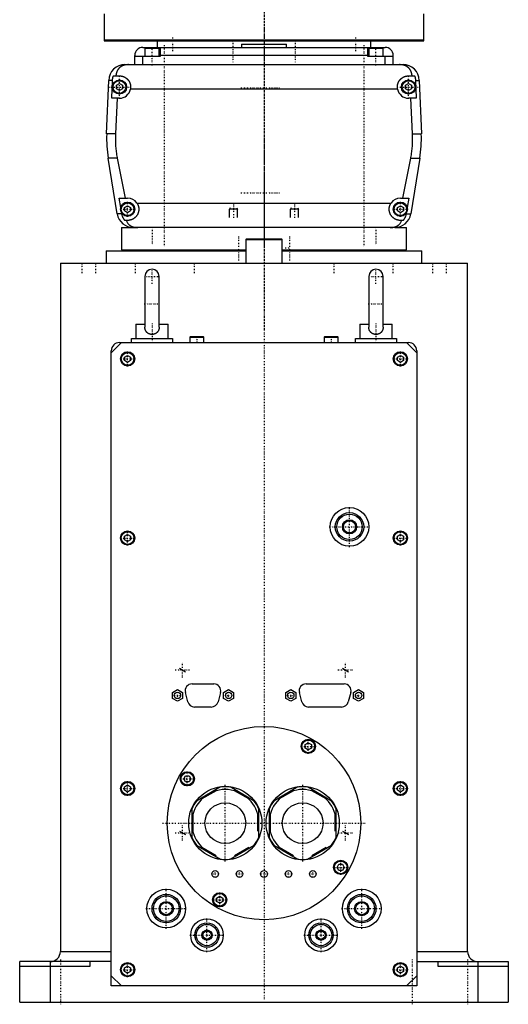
# Model space of a CAD drawing. Extents: x -120 to 120, y -1 to 900.
# Tile 1 of 2: x -120 to 120, y -1 to 483. Entities that reach past the tile are written whole.
import ezdxf

# ---------------------------------------------------------------- set-up
doc = ezdxf.new("R2010")
doc.units = 0
doc.linetypes.add('CENTER', pattern=[1.5, 0.45, -0.5, 0.05, -0.5])
for name, color, linetype in [('CENTER', 7, 'CENTER'), ('THREAD', 7, 'CONTINUOUS'), ('VIS', 7, 'CONTINUOUS')]:
    doc.layers.add(name, color=color, linetype=linetype)

msp = doc.modelspace()

# ---------------------------------------------------------------- linework, layer by layer
at = {"layer": 'CENTER'}
for p, q in [((0, 899.92), (0, 329.57)), ((0, 700.5), (0, 370.5)), ((0, 480.07), (0, 459.92)), ((-49, 470), (-49, 371)), ((-45, 473.8), (-45, 467.2)), ((-15.35, 472.7), (-15.35, 461.7)), ((15.35, 472.7), (15.35, 461.7)), ((45, 473.8), (45, 467.2)), ((49, 470), (49, 371)), ((-55, 460.1), (-55, 468.9)), ((55, 460.1), (55, 468.9)), ((-71, 443.72), (-71, 455.27)), ((0, 458.19), (0, 421.06)), ((71, 443.72), (71, 455.27)), ((-76.78, 449.5), (-65.22, 449.5)), ((-11.38, 449.2), (7.87, 449.2)), ((65.22, 449.5), (76.78, 449.5)), ((0, 424.35), (0, 389.2)), ((0, 406.4), (0, 1.6)), ((-11.38, 397.5), (7.87, 397.5)), ((-67, 385.82), (-67, 393.18)), ((-15, 391.8), (-15, 385.2)), ((15, 391.8), (15, 385.2)), ((67, 385.82), (67, 393.18)), ((-70.67, 389.5), (-63.33, 389.5)), ((0, 388.38), (0, 380.12)), ((63.33, 389.5), (70.67, 389.5)), ((-55, 380.9), (-55, 372.1)), ((55, 380.9), (55, 372.1)), ((-12.5, 376.05), (-12.5, 363.95)), ((12.5, 376.05), (12.5, 363.95)), ((10.4, 370.5), (12.6, 370.5)), ((-89.5, 363.25), (-89.5, 357.75)), ((-82.69, 363.25), (-82.69, 357.75)), ((-63.29, 363.25), (-63.29, 357.75)), ((-34.25, 363.25), (-34.25, 357.75)), ((34.25, 363.25), (34.25, 357.75)), ((63.29, 363.25), (63.29, 357.75)), ((82.69, 363.25), (82.69, 357.75)), ((89.5, 363.25), (89.5, 357.75)), ((-55, 352.82), (-55, 360.18)), ((55, 352.82), (55, 360.18)), ((-58.67, 356.5), (-51.33, 356.5)), ((51.33, 356.5), (58.67, 356.5)), ((-58.85, 343), (-51.15, 343)), ((51.15, 343), (58.85, 343)), ((-55, 333.45), (-55, 323.55)), ((55, 333.45), (55, 323.55)), ((-33, 327.15), (-33, 323.85)), ((33, 327.15), (33, 323.85)), ((-67, 312.32), (-67, 319.68)), ((67, 312.32), (67, 319.68)), ((-70.67, 316), (-63.33, 316)), ((63.33, 316), (70.67, 316)), ((42, 223.53), (42, 243.47)), ((32.02, 233.5), (51.98, 233.5)), ((-70.67, 228), (-63.33, 228)), ((-67, 224.32), (-67, 231.68)), ((63.33, 228), (70.67, 228)), ((67, 224.32), (67, 231.68)), ((-40, 159.53), (-40, 166.88)), ((40, 159.53), (40, 166.88)), ((-43.67, 163.2), (-36.33, 163.2)), ((36.33, 163.2), (43.67, 163.2)), ((-44.13, 150.7), (-40.87, 150.7)), ((-42.5, 149.07), (-42.5, 152.33)), ((-19.03, 150.7), (-15.77, 150.7)), ((-17.4, 149.07), (-17.4, 152.33)), ((11.52, 150.7), (14.78, 150.7)), ((13.15, 149.07), (13.15, 152.33)), ((44.82, 150.7), (48.08, 150.7)), ((46.45, 149.07), (46.45, 152.33)), ((21.75, 122), (21.75, 129.35)), ((18.08, 125.67), (25.43, 125.67)), ((-37.67, 106.08), (-37.67, 113.42)), ((-67, 101.33), (-67, 108.67)), ((-41.35, 109.75), (-34, 109.75)), ((-19, 69.1), (-19, 106.9)), ((19, 69.1), (19, 106.9)), ((67, 101.33), (67, 108.67)), ((-70.67, 105), (-63.33, 105)), ((63.33, 105), (70.67, 105)), ((-49.88, 88), (49.88, 88)), ((-43.67, 83.2), (-36.33, 83.2)), ((-40, 79.53), (-40, 86.88)), ((36.33, 83.2), (43.67, 83.2)), ((40, 79.53), (40, 86.88)), ((37.67, 62.58), (37.67, 69.93)), ((-25.73, 63), (-22.27, 63)), ((-24, 61.27), (-24, 64.73)), ((-13.73, 63), (-10.27, 63)), ((-12, 61.27), (-12, 64.73)), ((-1.73, 63), (1.73, 63)), ((10.27, 63), (13.73, 63)), ((12, 61.27), (12, 64.73)), ((22.27, 63), (25.73, 63)), ((24, 61.27), (24, 64.73)), ((34, 66.25), (41.35, 66.25)), ((-48, 36.02), (-48, 55.98)), ((-21.75, 46.65), (-21.75, 54)), ((48, 36.02), (48, 55.98)), ((-25.43, 50.33), (-18.07, 50.33)), ((-57.98, 46), (-38.02, 46)), ((38.02, 46), (57.98, 46)), ((-28, 24.6), (-28, 41.4)), ((28, 24.6), (28, 41.4)), ((-36.4, 33), (-19.6, 33)), ((19.6, 33), (36.4, 33)), ((-100, 21), (-100, -1)), ((-67, 12.32), (-67, 19.68)), ((67, 12.32), (67, 19.68)), ((73, -1), (73, 21)), ((100, 21), (100, -1)), ((-70.67, 16), (-63.33, 16)), ((63.33, 16), (70.67, 16))]:
    msp.add_line(p, q, dxfattribs=at)
at = {"layer": 'THREAD'}
for p, q in [((-16.62, 390.16), (-17, 389.5)), ((-13, 389.5), (-17, 389.5)), ((-17, 385.5), (-17, 389.5)), ((-13.38, 390.16), (-13, 389.5)), ((-13, 385.5), (-13, 389.5)), ((13.38, 390.16), (13, 389.5)), ((17, 389.5), (13, 389.5)), ((13, 385.5), (13, 389.5)), ((16.62, 390.16), (17, 389.5)), ((17, 385.5), (17, 389.5)), ((-41.5, 164.07), (-38.5, 162.33)), ((38.5, 164.07), (41.5, 162.33)), ((-41.5, 84.07), (-38.5, 82.33)), ((38.5, 84.07), (41.5, 82.33))]:
    msp.add_line(p, q, dxfattribs=at)
at = {"layer": 'VIS'}
for p, q in [((-78.5, 485.5), (-78.5, 472.2)), ((78.5, 472.2), (78.5, 485.5)), ((-78.5, 472.7), (78.5, 472.7)), ((-78.5, 472.2), (78.5, 472.2)), ((-52.5, 472.2), (-52.5, 469)), ((-11, 470.5), (-11, 469)), ((-11, 470.5), (11, 470.5)), ((11, 469), (11, 470.5)), ((52.5, 469), (52.5, 472.2)), ((-63.5, 460.5), (-63.5, 465)), ((-51, 464.5), (-63.5, 464.5)), ((-59.5, 469), (59.5, 469)), ((-59.5, 460.5), (-59.5, 464.5)), ((-58.5, 468.5), (-58.5, 464.5)), ((-51.5, 468.5), (-58.5, 468.5)), ((-55, 469), (-55, 468.5)), ((-51.5, 464.5), (-51.5, 468.5)), ((-51, 469), (-51, 464.5)), ((51, 465), (-51, 465)), ((51, 464.5), (51, 469)), ((63.5, 464.5), (51, 464.5)), ((51.5, 468.5), (51.5, 464.5)), ((58.5, 468.5), (51.5, 468.5)), ((55, 469), (55, 468.5)), ((58.5, 464.5), (58.5, 468.5)), ((59.5, 460.5), (59.5, 464.5)), ((63.5, 460.5), (63.5, 465)), ((-68.3, 460.5), (68.3, 460.5)), ((-73.97, 455), (-71, 455)), ((71, 455), (73.97, 455)), ((-77.28, 426.46), (-76.29, 452.8)), ((-74.4, 452.8), (-76.29, 452.8)), ((-74.75, 444), (-74.4, 452.8)), ((-72.5, 450.37), (-71, 451.23)), ((-72.5, 448.63), (-72.5, 450.37)), ((-71, 451.23), (-69.5, 450.37)), ((-69.5, 450.37), (-69.5, 448.63)), ((69.5, 450.37), (71, 451.23)), ((69.5, 448.63), (69.5, 450.37)), ((71, 451.23), (72.5, 450.37)), ((72.5, 450.37), (72.5, 448.63)), ((74.4, 452.8), (76.29, 452.8)), ((74.4, 452.8), (74.75, 444)), ((76.29, 452.8), (77.28, 426.46)), ((-71, 447.77), (-72.5, 448.63)), ((-69.5, 448.63), (-71, 447.77)), ((65.59, 448.5), (-65.59, 448.5)), ((71, 447.77), (69.5, 448.63)), ((72.5, 448.63), (71, 447.77)), ((-71, 444), (-74.75, 444)), ((-72.2, 444), (-72.97, 426.46)), ((74.75, 444), (71, 444)), ((72.97, 426.46), (72.2, 444)), ((-72.97, 426.46), (-77.28, 426.46)), ((72.97, 426.46), (77.28, 426.46)), ((-72.1, 387.22), (-76.54, 414.6)), ((-72.1, 414.6), (-76.54, 414.6)), ((-72.1, 414.6), (-68.19, 395)), ((68.19, 395), (72.1, 414.6)), ((72.1, 414.6), (76.54, 414.6)), ((76.54, 414.6), (72.1, 387.22)), ((-70.39, 390.38), (-71.21, 395)), ((-71.21, 395), (-67, 395)), ((-62.39, 392.5), (62.39, 392.5)), ((67, 395), (71.21, 395)), ((71.21, 395), (70.39, 390.38)), ((-69.82, 387.22), (-72.1, 387.22)), ((-69.82, 387.22), (-69.87, 387.5)), ((-68.5, 390.37), (-67, 391.23)), ((-68.5, 388.63), (-68.5, 390.37)), ((-67, 387.77), (-68.5, 388.63)), ((-67, 391.23), (-65.5, 390.37)), ((-65.5, 388.63), (-67, 387.77)), ((-65.5, 390.37), (-65.5, 388.63)), ((65.5, 390.37), (67, 391.23)), ((65.5, 388.63), (65.5, 390.37)), ((67, 387.77), (65.5, 388.63)), ((67, 391.23), (68.5, 390.37)), ((68.5, 388.63), (67, 387.77)), ((68.5, 390.37), (68.5, 388.63)), ((69.87, 387.5), (69.82, 387.22)), ((69.82, 387.22), (72.1, 387.22)), ((-67, 384), (-68.39, 384)), ((68.39, 384), (67, 384)), ((-70, 380.5), (-70, 369.5)), ((-70, 380.5), (-61.92, 380.5)), ((64.2, 380.5), (-64.2, 380.5)), ((64.2, 380.5), (70, 380.5)), ((70, 369.5), (70, 380.5)), ((-8.6, 375), (-9, 374.6)), ((-9, 374.6), (-9, 363)), ((-9, 374.6), (9, 374.6)), ((-8.6, 375), (8.6, 375)), ((9, 374.6), (8.6, 375)), ((9, 363), (9, 374.6)), ((-77.5, 369), (-77.5, 363)), ((-77.5, 369), (-9.01, 369)), ((-70, 369.5), (-9.01, 369.5)), ((-55, 369.5), (-55, 369)), ((9.01, 369.5), (70, 369.5)), ((9.01, 369), (77.5, 369)), ((55, 369), (55, 369.5)), ((77.5, 363), (77.5, 369)), ((-100, 363), (-100, 25)), ((-100, 363), (100, 363)), ((100, 25), (100, 363)), ((-58.5, 356.5), (-58.5, 331.58)), ((-51.5, 331.58), (-51.5, 356.5)), ((51.5, 356.5), (51.5, 331.58)), ((58.5, 331.58), (58.5, 356.5)), ((-63, 333), (-63, 326)), ((-63, 333), (-58.5, 333)), ((-51.5, 333), (-47, 333)), ((-47, 326), (-47, 333)), ((47, 333), (47, 326)), ((47, 333), (51.5, 333)), ((58.5, 333), (63, 333)), ((63, 326), (63, 333)), ((-65, 324), (-65, 326)), ((-65, 326), (-45, 326)), ((-45, 326), (-45, 324)), ((-36.1, 327), (-36.5, 326.6)), ((-36.5, 326.6), (-36.5, 324)), ((-36.5, 326.6), (-29.5, 326.6)), ((-36.1, 327), (-29.9, 327)), ((-29.5, 326.6), (-29.9, 327)), ((-29.5, 324), (-29.5, 326.6)), ((29.9, 327), (29.5, 326.6)), ((29.5, 326.6), (29.5, 324)), ((29.5, 326.6), (36.5, 326.6)), ((29.9, 327), (36.1, 327)), ((36.5, 326.6), (36.1, 327)), ((36.5, 324), (36.5, 326.6)), ((45, 324), (45, 326)), ((45, 326), (65, 326)), ((65, 326), (65, 324)), ((-70, 324), (-75, 319)), ((-75, 8), (-75, 320)), ((-71, 324), (71, 324)), ((75, 319), (70, 324)), ((75, 320), (75, 8)), ((-68.5, 316.87), (-67, 317.73)), ((-68.5, 315.13), (-68.5, 316.87)), ((-67, 314.27), (-68.5, 315.13)), ((-67, 317.73), (-65.5, 316.87)), ((-65.5, 315.13), (-67, 314.27)), ((-65.5, 316.87), (-65.5, 315.13)), ((65.5, 316.87), (67, 317.73)), ((65.5, 315.13), (65.5, 316.87)), ((67, 314.27), (65.5, 315.13)), ((67, 317.73), (68.5, 316.87)), ((68.5, 315.13), (67, 314.27)), ((68.5, 316.87), (68.5, 315.13)), ((-68.5, 228.87), (-67, 229.73)), ((-68.5, 227.13), (-68.5, 228.87)), ((-67, 229.73), (-65.5, 228.87)), ((-65.5, 228.87), (-65.5, 227.13)), ((65.5, 228.87), (67, 229.73)), ((65.5, 227.13), (65.5, 228.87)), ((67, 229.73), (68.5, 228.87)), ((68.5, 228.87), (68.5, 227.13)), ((-67, 226.27), (-68.5, 227.13)), ((-65.5, 227.13), (-67, 226.27)), ((67, 226.27), (65.5, 227.13)), ((68.5, 227.13), (67, 226.27)), ((-35.34, 156.4), (-24.66, 156.4)), ((20.66, 156.4), (39.34, 156.4)), ((-45, 152.14), (-42.5, 153.59)), ((-45, 149.26), (-45, 152.14)), ((-42.5, 153.59), (-40, 152.14)), ((-40, 152.14), (-40, 149.26)), ((-37.42, 147.53), (-38.63, 152.13)), ((-21.37, 152.13), (-22.58, 147.53)), ((-19.9, 152.14), (-17.4, 153.59)), ((-19.9, 149.26), (-19.9, 152.14)), ((-17.4, 153.59), (-14.9, 152.14)), ((-14.9, 152.14), (-14.9, 149.26)), ((10.65, 152.14), (13.15, 153.59)), ((10.65, 149.26), (10.65, 152.14)), ((13.15, 153.59), (15.65, 152.14)), ((15.65, 152.14), (15.65, 149.26)), ((18.58, 147.53), (17.37, 152.13)), ((42.63, 152.13), (41.42, 147.53)), ((43.95, 152.14), (46.45, 153.59)), ((43.95, 149.26), (43.95, 152.14)), ((46.45, 153.59), (48.95, 152.14)), ((48.95, 152.14), (48.95, 149.26)), ((-42.5, 147.81), (-45, 149.26)), ((-40, 149.26), (-42.5, 147.81)), ((-17.4, 147.81), (-19.9, 149.26)), ((-14.9, 149.26), (-17.4, 147.81)), ((13.15, 147.81), (10.65, 149.26)), ((15.65, 149.26), (13.15, 147.81)), ((46.45, 147.81), (43.95, 149.26)), ((48.95, 149.26), (46.45, 147.81)), ((-25.87, 145), (-34.13, 145)), ((38.13, 145), (21.87, 145)), ((20.25, 126.54), (21.75, 127.4)), ((20.25, 124.81), (20.25, 126.54)), ((21.75, 127.4), (23.25, 126.54)), ((23.25, 126.54), (23.25, 124.81)), ((21.75, 123.94), (20.25, 124.81)), ((23.25, 124.81), (21.75, 123.94)), ((-39.4, 109.75), (-38.54, 111.25)), ((-38.54, 111.25), (-36.81, 111.25)), ((-36.81, 111.25), (-35.94, 109.75)), ((-68.5, 105.87), (-67, 106.73)), ((-67, 106.73), (-65.5, 105.87)), ((-38.54, 108.25), (-39.4, 109.75)), ((-36.81, 108.25), (-38.54, 108.25)), ((-35.94, 109.75), (-36.81, 108.25)), ((65.5, 105.87), (67, 106.73)), ((67, 106.73), (68.5, 105.87)), ((-68.5, 104.13), (-68.5, 105.87)), ((-67, 103.27), (-68.5, 104.13)), ((-65.5, 104.13), (-67, 103.27)), ((-65.5, 105.87), (-65.5, 104.13)), ((-21.3, 105.73), (-33.2, 98.85)), ((-23.51, 103.87), (-30.49, 99.84)), ((-4.8, 98.85), (-16.7, 105.73)), ((-7.51, 99.84), (-14.49, 103.87)), ((16.7, 105.73), (4.8, 98.85)), ((14.49, 103.87), (7.51, 99.84)), ((33.2, 98.85), (21.3, 105.73)), ((30.49, 99.84), (23.51, 103.87)), ((65.5, 104.13), (65.5, 105.87)), ((67, 103.27), (65.5, 104.13)), ((68.5, 104.13), (67, 103.27)), ((68.5, 105.87), (68.5, 104.13)), ((-35.5, 94.88), (-35.5, 81.12)), ((-35, 92.03), (-35, 83.97)), ((-3, 83.97), (-3, 92.03)), ((-2.5, 81.12), (-2.5, 94.88)), ((2.5, 94.88), (2.5, 81.12)), ((3, 92.03), (3, 83.97)), ((35, 83.97), (35, 92.03)), ((35.5, 81.12), (35.5, 94.88)), ((-33.2, 77.15), (-21.3, 70.27)), ((-30.49, 76.16), (-23.51, 72.13)), ((-16.7, 70.27), (-4.8, 77.15)), ((-14.49, 72.13), (-7.51, 76.16)), ((4.8, 77.15), (16.7, 70.27)), ((7.51, 76.16), (14.49, 72.13)), ((21.3, 70.27), (33.2, 77.15)), ((23.51, 72.13), (30.49, 76.16)), ((35.94, 66.25), (36.81, 67.75)), ((36.81, 67.75), (38.54, 67.75)), ((38.54, 67.75), (39.4, 66.25)), ((36.81, 64.75), (35.94, 66.25)), ((38.54, 64.75), (36.81, 64.75)), ((39.4, 66.25), (38.54, 64.75)), ((-23.25, 51.19), (-21.75, 52.06)), ((-23.25, 49.46), (-23.25, 51.19)), ((-21.75, 48.6), (-23.25, 49.46)), ((-21.75, 52.06), (-20.25, 51.19)), ((-20.25, 49.46), (-21.75, 48.6)), ((-20.25, 51.19), (-20.25, 49.46)), ((-100, 25), (-75, 25)), ((75, 25), (100, 25)), ((-120, 0), (-120, 20)), ((-75, 20), (-120, 20)), ((-105, 20), (-105, 0)), ((-85.5, 20), (-85.5, 17.5)), ((75, 20), (120, 20)), ((85.5, 17.5), (85.5, 20)), ((105, 20), (105, 0)), ((120, 20), (120, 0)), ((-85.5, 17.5), (-120, 17.5)), ((-68.5, 16.87), (-67, 17.73)), ((-68.5, 15.13), (-68.5, 16.87)), ((-67, 14.27), (-68.5, 15.13)), ((-67, 17.73), (-65.5, 16.87)), ((-65.5, 15.13), (-67, 14.27)), ((-65.5, 16.87), (-65.5, 15.13)), ((65.5, 16.87), (67, 17.73)), ((65.5, 15.13), (65.5, 16.87)), ((67, 14.27), (65.5, 15.13)), ((67, 17.73), (68.5, 16.87)), ((68.5, 15.13), (67, 14.27)), ((68.5, 16.87), (68.5, 15.13)), ((120, 17.5), (85.5, 17.5)), ((-75, 13), (-70, 8)), ((70, 8), (75, 13)), ((75, 8), (-75, 8)), ((-120, 0), (120, 0))]:
    msp.add_line(p, q, dxfattribs=at)
for points in [[(-66.56, 460.5, 0), (-66.61, 460.5, 0), (-66.7, 460.5, 0), (-66.8, 460.5, 0), (-66.84, 460.5, 0), (-66.89, 460.49, 0), (-66.98, 460.49, 0), (-67.08, 460.49, 0), (-67.17, 460.48, 0), (-67.26, 460.47, 0), (-67.35, 460.47, 0), (-67.4, 460.46, 0), (-67.45, 460.46, 0), (-67.54, 460.45, 0), (-67.63, 460.44, 0), (-67.72, 460.42, 0), (-67.82, 460.41, 0), (-67.91, 460.4, 0), (-67.95, 460.39, 0), (-68, 460.38, 0), (-68.09, 460.37, 0), (-68.18, 460.35, 0), (-68.23, 460.34, 0), (-68.27, 460.33, 0), (-68.36, 460.31, 0), (-68.45, 460.29, 0), (-68.49, 460.28, 0), (-68.53, 460.27, 0), (-68.62, 460.24, 0), (-68.71, 460.22, 0), (-68.79, 460.2, 0), (-68.88, 460.17, 0), (-68.96, 460.14, 0), (-69, 460.13, 0), (-69.04, 460.11, 0), (-69.13, 460.08, 0), (-69.21, 460.05, 0), (-69.29, 460.02, 0), (-69.37, 459.99, 0), (-69.45, 459.96, 0), (-69.49, 459.94, 0), (-69.53, 459.92, 0), (-69.6, 459.89, 0), (-69.68, 459.85, 0), (-69.76, 459.81, 0), (-69.83, 459.77, 0), (-69.91, 459.74, 0), (-69.94, 459.72, 0), (-69.98, 459.69, 0), (-70.05, 459.65, 0), (-70.12, 459.61, 0), (-70.19, 459.57, 0), (-70.26, 459.52, 0), (-70.33, 459.48, 0), (-70.37, 459.46, 0), (-70.4, 459.43, 0), (-70.47, 459.39, 0), (-70.53, 459.34, 0), (-70.6, 459.29, 0), (-70.66, 459.24, 0), (-70.72, 459.19, 0), (-70.75, 459.17, 0), (-70.78, 459.14, 0), (-70.84, 459.09, 0), (-70.9, 459.04, 0), (-70.93, 459.01, 0), (-70.96, 458.98, 0), (-71.02, 458.93, 0), (-71.08, 458.87, 0), (-71.1, 458.85, 0), (-71.13, 458.82, 0), (-71.19, 458.76, 0), (-71.24, 458.71, 0), (-71.29, 458.65, 0), (-71.34, 458.59, 0), (-71.4, 458.53, 0), (-71.42, 458.5, 0), (-71.45, 458.47, 0), (-71.5, 458.41, 0), (-71.54, 458.35, 0), (-71.59, 458.28, 0), (-71.64, 458.22, 0), (-71.68, 458.16, 0), (-71.71, 458.12, 0), (-71.73, 458.09, 0), (-71.77, 458.02, 0), (-71.82, 457.96, 0), (-71.86, 457.89, 0), (-71.9, 457.82, 0), (-71.94, 457.75, 0), (-71.96, 457.72, 0), (-71.98, 457.68, 0), (-72.02, 457.61, 0), (-72.06, 457.54, 0), (-72.1, 457.46, 0), (-72.13, 457.39, 0), (-72.17, 457.32, 0), (-72.18, 457.28, 0), (-72.2, 457.24, 0), (-72.24, 457.16, 0), (-72.27, 457.09, 0), (-72.3, 457.01, 0), (-72.33, 456.93, 0), (-72.36, 456.85, 0), (-72.37, 456.81, 0), (-72.39, 456.77, 0), (-72.42, 456.69, 0), (-72.44, 456.61, 0), (-72.46, 456.57, 0), (-72.47, 456.52, 0), (-72.49, 456.44, 0), (-72.52, 456.36, 0), (-72.53, 456.32, 0), (-72.54, 456.27, 0), (-72.56, 456.19, 0), (-72.58, 456.1, 0), (-72.6, 456.02, 0), (-72.62, 455.93, 0), (-72.63, 455.84, 0), (-72.64, 455.8, 0), (-72.65, 455.76, 0), (-72.66, 455.67, 0), (-72.68, 455.58, 0), (-72.72, 455.27, 0), (-72.74, 455, 0)], [(72.74, 455, 0), (72.74, 455.05, 0), (72.73, 455.14, 0), (72.72, 455.23, 0), (72.72, 455.27, 0), (72.71, 455.32, 0), (72.7, 455.41, 0), (72.69, 455.5, 0), (72.68, 455.59, 0), (72.66, 455.68, 0), (72.65, 455.76, 0), (72.64, 455.81, 0), (72.63, 455.85, 0), (72.61, 455.94, 0), (72.6, 456.03, 0), (72.58, 456.11, 0), (72.56, 456.2, 0), (72.54, 456.28, 0), (72.52, 456.33, 0), (72.51, 456.37, 0), (72.49, 456.45, 0), (72.46, 456.53, 0), (72.45, 456.58, 0), (72.44, 456.62, 0), (72.41, 456.7, 0), (72.39, 456.78, 0), (72.37, 456.82, 0), (72.36, 456.86, 0), (72.33, 456.94, 0), (72.3, 457.01, 0), (72.27, 457.09, 0), (72.23, 457.17, 0), (72.2, 457.24, 0), (72.18, 457.28, 0), (72.17, 457.32, 0), (72.13, 457.39, 0), (72.1, 457.46, 0), (72.06, 457.54, 0), (72.02, 457.61, 0), (71.98, 457.68, 0), (71.96, 457.71, 0), (71.94, 457.75, 0), (71.9, 457.82, 0), (71.86, 457.89, 0), (71.82, 457.95, 0), (71.78, 458.02, 0), (71.73, 458.08, 0), (71.71, 458.12, 0), (71.69, 458.15, 0), (71.64, 458.21, 0), (71.6, 458.28, 0), (71.55, 458.34, 0), (71.5, 458.4, 0), (71.45, 458.46, 0), (71.43, 458.49, 0), (71.4, 458.52, 0), (71.35, 458.58, 0), (71.3, 458.64, 0), (71.25, 458.7, 0), (71.19, 458.75, 0), (71.14, 458.81, 0), (71.11, 458.84, 0), (71.08, 458.87, 0), (71.03, 458.92, 0), (70.97, 458.98, 0), (70.94, 459, 0), (70.91, 459.03, 0), (70.85, 459.08, 0), (70.79, 459.13, 0), (70.76, 459.16, 0), (70.73, 459.18, 0), (70.67, 459.23, 0), (70.6, 459.28, 0), (70.54, 459.33, 0), (70.47, 459.38, 0), (70.41, 459.43, 0), (70.37, 459.45, 0), (70.34, 459.47, 0), (70.27, 459.52, 0), (70.2, 459.56, 0), (70.13, 459.61, 0), (70.06, 459.65, 0), (69.99, 459.69, 0), (69.95, 459.71, 0), (69.91, 459.73, 0), (69.84, 459.77, 0), (69.76, 459.81, 0), (69.69, 459.85, 0), (69.61, 459.88, 0), (69.53, 459.92, 0), (69.5, 459.94, 0), (69.46, 459.95, 0), (69.38, 459.99, 0), (69.3, 460.02, 0), (69.22, 460.05, 0), (69.13, 460.08, 0), (69.05, 460.11, 0), (69.01, 460.13, 0), (68.97, 460.14, 0), (68.89, 460.17, 0), (68.8, 460.19, 0), (68.72, 460.22, 0), (68.63, 460.24, 0), (68.54, 460.27, 0), (68.5, 460.28, 0), (68.46, 460.29, 0), (68.37, 460.31, 0), (68.28, 460.33, 0), (68.23, 460.34, 0), (68.19, 460.35, 0), (68.1, 460.36, 0), (68.01, 460.38, 0), (67.96, 460.39, 0), (67.91, 460.4, 0), (67.82, 460.41, 0), (67.73, 460.42, 0), (67.64, 460.44, 0), (67.55, 460.45, 0), (67.45, 460.46, 0), (67.41, 460.46, 0), (67.36, 460.47, 0), (67.27, 460.47, 0), (67.17, 460.48, 0), (67.08, 460.49, 0), (66.99, 460.49, 0), (66.89, 460.49, 0), (66.85, 460.5, 0), (66.8, 460.5, 0), (66.7, 460.5, 0), (66.61, 460.5, 0), (66.56, 460.5, 0)], [(-74.4, 452.8, 0), (-74.39, 452.86, 0), (-74.39, 452.98, 0), (-74.38, 453.1, 0), (-74.37, 453.16, 0), (-74.37, 453.23, 0), (-74.35, 453.35, 0), (-74.34, 453.47, 0), (-74.32, 453.6, 0), (-74.3, 453.72, 0), (-74.28, 453.85, 0), (-74.27, 453.91, 0), (-74.26, 453.97, 0), (-74.23, 454.1, 0), (-74.2, 454.22, 0), (-74.17, 454.34, 0), (-74.14, 454.47, 0), (-74.1, 454.59, 0), (-74.09, 454.65, 0), (-74.07, 454.71, 0), (-74.03, 454.83, 0), (-73.99, 454.94, 0), (-73.97, 455, 0)], [(-71, 455, 0), (-70.96, 455, 0), (-70.87, 455, 0), (-70.78, 455, 0), (-70.73, 454.99, 0), (-70.69, 454.99, 0), (-70.6, 454.99, 0), (-70.51, 454.98, 0), (-70.42, 454.97, 0), (-70.33, 454.96, 0), (-70.24, 454.95, 0), (-70.19, 454.94, 0), (-70.15, 454.93, 0), (-70.06, 454.92, 0), (-69.97, 454.9, 0), (-69.88, 454.88, 0), (-69.79, 454.86, 0), (-69.7, 454.84, 0), (-69.65, 454.83, 0), (-69.61, 454.82, 0), (-69.52, 454.8, 0), (-69.43, 454.77, 0), (-69.38, 454.76, 0), (-69.34, 454.74, 0), (-69.25, 454.72, 0), (-69.17, 454.69, 0), (-69.12, 454.67, 0), (-69.08, 454.65, 0), (-68.99, 454.62, 0), (-68.91, 454.59, 0), (-68.82, 454.55, 0), (-68.74, 454.51, 0), (-68.66, 454.48, 0), (-68.61, 454.46, 0), (-68.57, 454.44, 0), (-68.49, 454.39, 0), (-68.41, 454.35, 0), (-68.33, 454.31, 0), (-68.25, 454.26, 0), (-68.17, 454.22, 0), (-68.14, 454.2, 0), (-68.1, 454.17, 0), (-68.02, 454.12, 0), (-67.95, 454.07, 0), (-67.87, 454.02, 0), (-67.8, 453.97, 0), (-67.73, 453.92, 0), (-67.69, 453.89, 0), (-67.66, 453.87, 0), (-67.59, 453.81, 0), (-67.52, 453.76, 0), (-67.45, 453.7, 0), (-67.39, 453.65, 0), (-67.32, 453.59, 0), (-67.29, 453.56, 0), (-67.26, 453.53, 0), (-67.2, 453.47, 0), (-67.14, 453.41, 0), (-67.08, 453.35, 0), (-67.02, 453.29, 0), (-66.96, 453.23, 0), (-66.93, 453.2, 0), (-66.9, 453.17, 0), (-66.84, 453.1, 0), (-66.79, 453.04, 0), (-66.76, 453, 0), (-66.73, 452.97, 0), (-66.68, 452.9, 0), (-66.62, 452.83, 0), (-66.6, 452.8, 0), (-66.57, 452.76, 0), (-66.52, 452.69, 0), (-66.47, 452.62, 0), (-66.42, 452.55, 0), (-66.37, 452.47, 0), (-66.32, 452.4, 0), (-66.3, 452.36, 0), (-66.28, 452.32, 0), (-66.23, 452.24, 0), (-66.19, 452.17, 0), (-66.15, 452.09, 0), (-66.11, 452.01, 0), (-66.06, 451.93, 0), (-66.05, 451.89, 0), (-66.03, 451.85, 0), (-65.99, 451.77, 0), (-65.95, 451.68, 0), (-65.92, 451.6, 0), (-65.88, 451.52, 0), (-65.85, 451.43, 0), (-65.84, 451.39, 0), (-65.82, 451.35, 0), (-65.79, 451.26, 0), (-65.76, 451.18, 0), (-65.74, 451.09, 0), (-65.71, 451.01, 0), (-65.69, 450.92, 0), (-65.68, 450.88, 0), (-65.66, 450.83, 0), (-65.64, 450.75, 0), (-65.62, 450.66, 0), (-65.61, 450.57, 0), (-65.59, 450.48, 0), (-65.57, 450.4, 0), (-65.57, 450.35, 0), (-65.56, 450.31, 0), (-65.55, 450.22, 0), (-65.54, 450.13, 0), (-65.53, 450.09, 0), (-65.53, 450.04, 0), (-65.52, 449.96, 0), (-65.51, 449.87, 0), (-65.51, 449.82, 0), (-65.51, 449.78, 0), (-65.5, 449.69, 0), (-65.5, 449.61, 0), (-65.5, 449.52, 0), (-65.5, 449.43, 0), (-65.5, 449.35, 0), (-65.5, 449.3, 0), (-65.51, 449.26, 0), (-65.51, 449.17, 0), (-65.52, 449.08, 0), (-65.52, 448.99, 0), (-65.53, 448.9, 0), (-65.54, 448.81, 0), (-65.55, 448.77, 0), (-65.55, 448.72, 0), (-65.57, 448.63, 0), (-65.58, 448.54, 0), (-65.59, 448.5, 0)], [(65.59, 448.5, 0), (65.58, 448.54, 0), (65.57, 448.63, 0), (65.55, 448.72, 0), (65.55, 448.77, 0), (65.54, 448.81, 0), (65.53, 448.9, 0), (65.52, 448.99, 0), (65.52, 449.08, 0), (65.51, 449.17, 0), (65.51, 449.26, 0), (65.5, 449.3, 0), (65.5, 449.35, 0), (65.5, 449.43, 0), (65.5, 449.52, 0), (65.5, 449.61, 0), (65.5, 449.69, 0), (65.51, 449.78, 0), (65.51, 449.82, 0), (65.51, 449.87, 0), (65.52, 449.96, 0), (65.53, 450.04, 0), (65.53, 450.09, 0), (65.54, 450.13, 0), (65.55, 450.22, 0), (65.56, 450.31, 0), (65.57, 450.35, 0), (65.57, 450.4, 0), (65.59, 450.48, 0), (65.61, 450.57, 0), (65.62, 450.66, 0), (65.64, 450.75, 0), (65.66, 450.83, 0), (65.68, 450.88, 0), (65.69, 450.92, 0), (65.71, 451.01, 0), (65.74, 451.09, 0), (65.76, 451.18, 0), (65.79, 451.26, 0), (65.82, 451.35, 0), (65.84, 451.39, 0), (65.85, 451.43, 0), (65.88, 451.52, 0), (65.92, 451.6, 0), (65.95, 451.68, 0), (65.99, 451.77, 0), (66.03, 451.85, 0), (66.05, 451.89, 0), (66.06, 451.93, 0), (66.11, 452.01, 0), (66.15, 452.09, 0), (66.19, 452.17, 0), (66.23, 452.24, 0), (66.28, 452.32, 0), (66.3, 452.36, 0), (66.32, 452.4, 0), (66.37, 452.47, 0), (66.42, 452.55, 0), (66.47, 452.62, 0), (66.52, 452.69, 0), (66.57, 452.76, 0), (66.6, 452.8, 0), (66.62, 452.83, 0), (66.68, 452.9, 0), (66.73, 452.97, 0), (66.76, 453, 0), (66.79, 453.04, 0), (66.84, 453.1, 0), (66.9, 453.17, 0), (66.93, 453.2, 0), (66.96, 453.23, 0), (67.02, 453.29, 0), (67.08, 453.35, 0), (67.14, 453.41, 0), (67.2, 453.47, 0), (67.26, 453.53, 0), (67.29, 453.56, 0), (67.32, 453.59, 0), (67.39, 453.65, 0), (67.45, 453.7, 0), (67.52, 453.76, 0), (67.59, 453.81, 0), (67.66, 453.87, 0), (67.69, 453.89, 0), (67.73, 453.92, 0), (67.8, 453.97, 0), (67.87, 454.02, 0), (67.95, 454.07, 0), (68.02, 454.12, 0), (68.1, 454.17, 0), (68.14, 454.2, 0), (68.17, 454.22, 0), (68.25, 454.26, 0), (68.33, 454.31, 0), (68.41, 454.35, 0), (68.49, 454.39, 0), (68.57, 454.44, 0), (68.61, 454.46, 0), (68.66, 454.48, 0), (68.74, 454.51, 0), (68.82, 454.55, 0), (68.91, 454.59, 0), (68.99, 454.62, 0), (69.08, 454.65, 0), (69.12, 454.67, 0), (69.17, 454.69, 0), (69.25, 454.72, 0), (69.34, 454.74, 0), (69.38, 454.76, 0), (69.43, 454.77, 0), (69.52, 454.8, 0), (69.61, 454.82, 0), (69.65, 454.83, 0), (69.7, 454.84, 0), (69.79, 454.86, 0), (69.88, 454.88, 0), (69.97, 454.9, 0), (70.06, 454.92, 0), (70.15, 454.93, 0), (70.19, 454.94, 0), (70.24, 454.95, 0), (70.33, 454.96, 0), (70.42, 454.97, 0), (70.51, 454.98, 0), (70.6, 454.99, 0), (70.69, 454.99, 0), (70.73, 454.99, 0), (70.78, 455, 0), (70.87, 455, 0), (70.96, 455, 0), (71, 455, 0)], [(73.97, 455, 0), (73.99, 454.94, 0), (74.03, 454.83, 0), (74.07, 454.71, 0), (74.09, 454.65, 0), (74.1, 454.59, 0), (74.14, 454.47, 0), (74.17, 454.34, 0), (74.2, 454.22, 0), (74.23, 454.1, 0), (74.26, 453.97, 0), (74.27, 453.91, 0), (74.28, 453.85, 0), (74.3, 453.72, 0), (74.32, 453.6, 0), (74.34, 453.47, 0), (74.35, 453.35, 0), (74.37, 453.23, 0), (74.37, 453.16, 0), (74.38, 453.1, 0), (74.39, 452.98, 0), (74.39, 452.86, 0), (74.4, 452.8, 0)], [(-72.97, 426.46, 0), (-72.99, 426.13, 0), (-73.01, 425.49, 0), (-73.02, 424.84, 0), (-73.02, 424.53, 0), (-73.02, 424.21, 0), (-73.02, 423.57, 0), (-73, 422.93, 0), (-72.98, 422.28, 0), (-72.96, 421.63, 0), (-72.92, 420.97, 0), (-72.9, 420.64, 0), (-72.87, 420.31, 0), (-72.82, 419.65, 0), (-72.75, 418.98, 0), (-72.68, 418.31, 0), (-72.59, 417.64, 0), (-72.5, 416.96, 0), (-72.45, 416.62, 0), (-72.4, 416.29, 0), (-72.29, 415.61, 0), (-72.17, 414.94, 0), (-72.1, 414.6, 0)], [(72.1, 414.6, 0), (72.17, 414.94, 0), (72.29, 415.61, 0), (72.4, 416.29, 0), (72.45, 416.62, 0), (72.5, 416.96, 0), (72.59, 417.64, 0), (72.68, 418.31, 0), (72.75, 418.98, 0), (72.82, 419.65, 0), (72.87, 420.31, 0), (72.9, 420.64, 0), (72.92, 420.97, 0), (72.96, 421.63, 0), (72.98, 422.28, 0), (73, 422.93, 0), (73.02, 423.57, 0), (73.02, 424.21, 0), (73.02, 424.53, 0), (73.02, 424.84, 0), (73.01, 425.49, 0), (72.99, 426.13, 0), (72.97, 426.46, 0)], [(-62.39, 392.5, 0), (-62.36, 392.45, 0), (-62.3, 392.35, 0), (-62.24, 392.26, 0), (-62.21, 392.21, 0), (-62.18, 392.16, 0), (-62.13, 392.05, 0), (-62.08, 391.95, 0), (-62.03, 391.85, 0), (-61.98, 391.74, 0), (-61.93, 391.64, 0), (-61.91, 391.59, 0), (-61.89, 391.53, 0), (-61.85, 391.43, 0), (-61.81, 391.32, 0), (-61.77, 391.21, 0), (-61.74, 391.1, 0), (-61.71, 390.99, 0), (-61.69, 390.94, 0), (-61.68, 390.88, 0), (-61.65, 390.77, 0), (-61.62, 390.66, 0), (-61.61, 390.61, 0), (-61.6, 390.55, 0), (-61.58, 390.44, 0), (-61.56, 390.34, 0), (-61.56, 390.28, 0), (-61.55, 390.23, 0), (-61.53, 390.12, 0), (-61.52, 390.01, 0), (-61.51, 389.9, 0), (-61.51, 389.79, 0), (-61.5, 389.69, 0), (-61.5, 389.63, 0), (-61.5, 389.58, 0), (-61.5, 389.48, 0), (-61.5, 389.37, 0), (-61.5, 389.27, 0), (-61.51, 389.16, 0), (-61.52, 389.05, 0), (-61.52, 389, 0), (-61.53, 388.95, 0), (-61.54, 388.84, 0), (-61.55, 388.74, 0), (-61.57, 388.63, 0), (-61.59, 388.53, 0), (-61.61, 388.42, 0), (-61.62, 388.37, 0), (-61.63, 388.31, 0), (-61.65, 388.21, 0), (-61.68, 388.1, 0), (-61.71, 388, 0), (-61.74, 387.9, 0), (-61.77, 387.79, 0), (-61.79, 387.74, 0), (-61.81, 387.69, 0), (-61.84, 387.59, 0), (-61.88, 387.49, 0), (-61.92, 387.39, 0), (-61.96, 387.29, 0), (-62.01, 387.19, 0), (-62.03, 387.14, 0), (-62.05, 387.1, 0), (-62.1, 387, 0), (-62.15, 386.9, 0), (-62.18, 386.86, 0), (-62.2, 386.81, 0), (-62.26, 386.72, 0), (-62.31, 386.63, 0), (-62.34, 386.58, 0), (-62.37, 386.54, 0), (-62.43, 386.45, 0), (-62.49, 386.36, 0), (-62.55, 386.27, 0), (-62.61, 386.19, 0), (-62.67, 386.1, 0), (-62.71, 386.06, 0), (-62.74, 386.02, 0), (-62.81, 385.94, 0), (-62.87, 385.86, 0), (-62.94, 385.79, 0), (-63.01, 385.71, 0), (-63.09, 385.64, 0), (-63.12, 385.6, 0), (-63.16, 385.56, 0), (-63.23, 385.49, 0), (-63.31, 385.42, 0), (-63.38, 385.36, 0), (-63.46, 385.29, 0), (-63.55, 385.22, 0), (-63.59, 385.19, 0), (-63.63, 385.15, 0), (-63.71, 385.09, 0), (-63.8, 385.03, 0), (-63.89, 384.96, 0), (-63.98, 384.9, 0), (-64.07, 384.85, 0), (-64.12, 384.82, 0), (-64.16, 384.79, 0), (-64.26, 384.73, 0), (-64.36, 384.68, 0), (-64.45, 384.63, 0), (-64.55, 384.57, 0), (-64.65, 384.53, 0), (-64.7, 384.5, 0), (-64.76, 384.48, 0), (-64.86, 384.43, 0), (-64.96, 384.39, 0), (-65.02, 384.37, 0), (-65.07, 384.35, 0), (-65.17, 384.31, 0), (-65.28, 384.28, 0), (-65.34, 384.26, 0), (-65.39, 384.24, 0), (-65.5, 384.21, 0), (-65.61, 384.18, 0), (-65.72, 384.15, 0), (-65.83, 384.13, 0), (-65.94, 384.1, 0), (-66, 384.09, 0), (-66.05, 384.08, 0), (-66.16, 384.06, 0), (-66.27, 384.05, 0), (-66.39, 384.03, 0), (-66.5, 384.02, 0), (-66.61, 384.01, 0), (-66.67, 384.01, 0), (-66.72, 384.01, 0), (-66.83, 384, 0), (-66.94, 384, 0), (-67, 384, 0)], [(67, 384, 0), (66.94, 384, 0), (66.83, 384, 0), (66.72, 384.01, 0), (66.67, 384.01, 0), (66.61, 384.01, 0), (66.5, 384.02, 0), (66.39, 384.03, 0), (66.27, 384.05, 0), (66.16, 384.06, 0), (66.05, 384.08, 0), (66, 384.09, 0), (65.94, 384.1, 0), (65.83, 384.13, 0), (65.72, 384.15, 0), (65.61, 384.18, 0), (65.5, 384.21, 0), (65.39, 384.24, 0), (65.34, 384.26, 0), (65.28, 384.28, 0), (65.17, 384.31, 0), (65.07, 384.35, 0), (65.02, 384.37, 0), (64.96, 384.39, 0), (64.86, 384.43, 0), (64.76, 384.48, 0), (64.7, 384.5, 0), (64.65, 384.53, 0), (64.55, 384.57, 0), (64.45, 384.63, 0), (64.36, 384.68, 0), (64.26, 384.73, 0), (64.16, 384.79, 0), (64.12, 384.82, 0), (64.07, 384.85, 0), (63.98, 384.9, 0), (63.89, 384.96, 0), (63.8, 385.03, 0), (63.71, 385.09, 0), (63.63, 385.15, 0), (63.59, 385.19, 0), (63.55, 385.22, 0), (63.46, 385.29, 0), (63.38, 385.36, 0), (63.31, 385.42, 0), (63.23, 385.49, 0), (63.16, 385.56, 0), (63.12, 385.6, 0), (63.09, 385.64, 0), (63.01, 385.71, 0), (62.94, 385.79, 0), (62.87, 385.86, 0), (62.81, 385.94, 0), (62.74, 386.02, 0), (62.71, 386.06, 0), (62.67, 386.1, 0), (62.61, 386.19, 0), (62.55, 386.27, 0), (62.49, 386.36, 0), (62.43, 386.45, 0), (62.37, 386.54, 0), (62.34, 386.58, 0), (62.31, 386.63, 0), (62.26, 386.72, 0), (62.2, 386.81, 0), (62.18, 386.86, 0), (62.15, 386.9, 0), (62.1, 387, 0), (62.05, 387.1, 0), (62.03, 387.14, 0), (62.01, 387.19, 0), (61.96, 387.29, 0), (61.92, 387.39, 0), (61.88, 387.49, 0), (61.84, 387.59, 0), (61.81, 387.69, 0), (61.79, 387.74, 0), (61.77, 387.79, 0), (61.74, 387.9, 0), (61.71, 388, 0), (61.68, 388.1, 0), (61.65, 388.21, 0), (61.63, 388.31, 0), (61.62, 388.37, 0), (61.61, 388.42, 0), (61.59, 388.53, 0), (61.57, 388.63, 0), (61.55, 388.74, 0), (61.54, 388.84, 0), (61.53, 388.95, 0), (61.52, 389, 0), (61.52, 389.05, 0), (61.51, 389.16, 0), (61.5, 389.27, 0), (61.5, 389.37, 0), (61.5, 389.48, 0), (61.5, 389.58, 0), (61.5, 389.63, 0), (61.5, 389.69, 0), (61.51, 389.79, 0), (61.51, 389.9, 0), (61.52, 390.01, 0), (61.53, 390.12, 0), (61.55, 390.23, 0), (61.56, 390.28, 0), (61.56, 390.34, 0), (61.58, 390.44, 0), (61.6, 390.55, 0), (61.61, 390.61, 0), (61.62, 390.66, 0), (61.65, 390.77, 0), (61.68, 390.88, 0), (61.69, 390.94, 0), (61.71, 390.99, 0), (61.74, 391.1, 0), (61.77, 391.21, 0), (61.81, 391.32, 0), (61.85, 391.43, 0), (61.89, 391.53, 0), (61.91, 391.59, 0), (61.93, 391.64, 0), (61.98, 391.74, 0), (62.03, 391.85, 0), (62.08, 391.95, 0), (62.13, 392.05, 0), (62.18, 392.16, 0), (62.21, 392.21, 0), (62.24, 392.26, 0), (62.3, 392.35, 0), (62.36, 392.45, 0), (62.39, 392.5, 0)], [(-68.39, 384, 0), (-68.45, 384.08, 0), (-68.56, 384.23, 0), (-68.67, 384.39, 0), (-68.72, 384.47, 0), (-68.77, 384.55, 0), (-68.88, 384.72, 0), (-68.98, 384.89, 0), (-69.07, 385.07, 0), (-69.17, 385.25, 0), (-69.26, 385.43, 0), (-69.3, 385.53, 0), (-69.34, 385.62, 0), (-69.42, 385.81, 0), (-69.49, 385.99, 0), (-69.55, 386.17, 0), (-69.61, 386.35, 0), (-69.66, 386.54, 0), (-69.69, 386.63, 0), (-69.71, 386.73, 0), (-69.76, 386.92, 0), (-69.8, 387.12, 0), (-69.82, 387.22, 0)], [(69.82, 387.22, 0), (69.8, 387.12, 0), (69.76, 386.92, 0), (69.71, 386.73, 0), (69.69, 386.63, 0), (69.66, 386.54, 0), (69.61, 386.35, 0), (69.55, 386.17, 0), (69.49, 385.99, 0), (69.42, 385.81, 0), (69.34, 385.62, 0), (69.3, 385.53, 0), (69.26, 385.43, 0), (69.17, 385.25, 0), (69.07, 385.07, 0), (68.98, 384.89, 0), (68.88, 384.72, 0), (68.77, 384.55, 0), (68.72, 384.47, 0), (68.67, 384.39, 0), (68.56, 384.23, 0), (68.45, 384.08, 0), (68.39, 384, 0)], [(-67.64, 384, 0), (-67.57, 383.81, 0), (-67.42, 383.45, 0), (-67.24, 383.11, 0), (-67.14, 382.95, 0), (-67.04, 382.79, 0), (-66.82, 382.49, 0), (-66.59, 382.22, 0), (-66.32, 381.96, 0), (-66.16, 381.81, 0), (-66.11, 381.77, 0), (-66.07, 381.73, 0), (-66.04, 381.71, 0), (-66.02, 381.69, 0), (-65.97, 381.66, 0), (-65.92, 381.62, 0), (-65.87, 381.58, 0), (-65.81, 381.55, 0), (-65.76, 381.51, 0), (-65.73, 381.49, 0), (-65.71, 381.47, 0), (-65.65, 381.44, 0), (-65.6, 381.4, 0), (-65.57, 381.39, 0), (-65.54, 381.37, 0), (-65.49, 381.34, 0), (-65.43, 381.31, 0), (-65.4, 381.29, 0), (-65.38, 381.27, 0), (-65.32, 381.24, 0), (-65.26, 381.21, 0), (-65.2, 381.18, 0), (-65.14, 381.15, 0), (-65.08, 381.12, 0), (-65.05, 381.11, 0), (-65.02, 381.09, 0), (-64.96, 381.07, 0), (-64.9, 381.04, 0), (-64.83, 381.01, 0), (-64.77, 380.99, 0), (-64.71, 380.96, 0), (-64.68, 380.95, 0), (-64.64, 380.94, 0), (-64.58, 380.91, 0), (-64.52, 380.89, 0), (-64.45, 380.87, 0), (-64.39, 380.85, 0), (-64.32, 380.83, 0), (-64.29, 380.82, 0), (-64.25, 380.81, 0), (-64.19, 380.79, 0), (-64.12, 380.77, 0), (-64.05, 380.75, 0), (-63.98, 380.73, 0), (-63.92, 380.72, 0), (-63.88, 380.71, 0), (-63.85, 380.7, 0), (-63.78, 380.69, 0), (-63.71, 380.67, 0), (-63.64, 380.66, 0), (-63.57, 380.64, 0), (-63.5, 380.63, 0), (-63.46, 380.62, 0), (-63.43, 380.62, 0), (-63.36, 380.61, 0), (-63.28, 380.59, 0), (-63.25, 380.59, 0), (-63.21, 380.58, 0), (-63.14, 380.57, 0), (-63.07, 380.57, 0), (-63.03, 380.56, 0), (-62.99, 380.56, 0), (-62.92, 380.55, 0), (-62.85, 380.54, 0), (-62.77, 380.54, 0), (-62.7, 380.53, 0), (-62.63, 380.52, 0), (-62.59, 380.52, 0), (-62.55, 380.52, 0), (-62.48, 380.51, 0), (-62.41, 380.51, 0), (-62.15, 380.5, 0), (-61.92, 380.5, 0)], [(61.92, 380.5, 0), (62.15, 380.5, 0), (62.41, 380.51, 0), (62.48, 380.51, 0), (62.55, 380.52, 0), (62.59, 380.52, 0), (62.63, 380.52, 0), (62.7, 380.53, 0), (62.77, 380.54, 0), (62.85, 380.54, 0), (62.92, 380.55, 0), (62.99, 380.56, 0), (63.03, 380.56, 0), (63.07, 380.57, 0), (63.14, 380.57, 0), (63.21, 380.58, 0), (63.25, 380.59, 0), (63.28, 380.59, 0), (63.36, 380.61, 0), (63.43, 380.62, 0), (63.46, 380.62, 0), (63.5, 380.63, 0), (63.57, 380.64, 0), (63.64, 380.66, 0), (63.71, 380.67, 0), (63.78, 380.69, 0), (63.86, 380.7, 0), (63.89, 380.71, 0), (63.93, 380.72, 0), (63.99, 380.74, 0), (64.06, 380.75, 0), (64.13, 380.77, 0), (64.2, 380.79, 0), (64.27, 380.81, 0), (64.3, 380.82, 0), (64.33, 380.83, 0), (64.4, 380.85, 0), (64.47, 380.87, 0), (64.53, 380.9, 0), (64.6, 380.92, 0), (64.66, 380.94, 0), (64.69, 380.96, 0), (64.72, 380.97, 0), (64.79, 380.99, 0), (64.85, 381.02, 0), (64.91, 381.05, 0), (64.97, 381.07, 0), (65.03, 381.1, 0), (65.06, 381.11, 0), (65.09, 381.13, 0), (65.15, 381.16, 0), (65.21, 381.19, 0), (65.27, 381.22, 0), (65.33, 381.25, 0), (65.39, 381.28, 0), (65.42, 381.3, 0), (65.45, 381.31, 0), (65.5, 381.35, 0), (65.56, 381.38, 0), (65.59, 381.4, 0), (65.61, 381.41, 0), (65.67, 381.45, 0), (65.72, 381.48, 0), (65.75, 381.5, 0), (65.78, 381.52, 0), (65.83, 381.56, 0), (65.88, 381.59, 0), (65.93, 381.63, 0), (65.98, 381.67, 0), (66.03, 381.71, 0), (66.06, 381.73, 0), (66.08, 381.75, 0), (66.13, 381.79, 0), (66.18, 381.83, 0), (66.34, 381.97, 0), (66.6, 382.23, 0), (66.84, 382.51, 0), (67.05, 382.81, 0), (67.15, 382.97, 0), (67.25, 383.13, 0), (67.42, 383.46, 0), (67.57, 383.82, 0), (67.64, 384, 0)], [(-51.5, 331.58, 0), (-51.5, 331.52, 0), (-51.5, 331.42, 0), (-51.51, 331.31, 0), (-51.51, 331.26, 0), (-51.51, 331.2, 0), (-51.52, 331.1, 0), (-51.54, 330.99, 0), (-51.55, 330.89, 0), (-51.57, 330.79, 0), (-51.59, 330.68, 0), (-51.6, 330.63, 0), (-51.61, 330.58, 0), (-51.64, 330.48, 0), (-51.67, 330.38, 0), (-51.7, 330.28, 0), (-51.73, 330.19, 0), (-51.77, 330.09, 0), (-51.79, 330.04, 0), (-51.81, 329.99, 0), (-51.85, 329.9, 0), (-51.9, 329.8, 0), (-51.92, 329.76, 0), (-51.94, 329.71, 0), (-51.99, 329.62, 0), (-52.05, 329.54, 0), (-52.08, 329.49, 0), (-52.1, 329.45, 0), (-52.16, 329.37, 0), (-52.23, 329.28, 0), (-52.29, 329.21, 0), (-52.36, 329.13, 0), (-52.43, 329.05, 0), (-52.46, 329.02, 0), (-52.5, 328.98, 0), (-52.57, 328.91, 0), (-52.65, 328.84, 0), (-52.73, 328.77, 0), (-52.81, 328.71, 0), (-52.89, 328.65, 0), (-52.93, 328.62, 0), (-52.97, 328.59, 0), (-53.06, 328.54, 0), (-53.15, 328.48, 0), (-53.24, 328.43, 0), (-53.33, 328.39, 0), (-53.42, 328.34, 0), (-53.47, 328.32, 0), (-53.52, 328.3, 0), (-53.62, 328.26, 0), (-53.71, 328.22, 0), (-53.81, 328.19, 0), (-53.91, 328.16, 0), (-54.01, 328.13, 0), (-54.06, 328.12, 0), (-54.11, 328.1, 0), (-54.22, 328.08, 0), (-54.32, 328.06, 0), (-54.42, 328.04, 0), (-54.53, 328.03, 0), (-54.63, 328.02, 0), (-54.68, 328.01, 0), (-54.74, 328.01, 0), (-54.84, 328, 0), (-54.95, 328, 0), (-55, 328, 0), (-55.05, 328, 0), (-55.16, 328, 0), (-55.26, 328.01, 0), (-55.32, 328.01, 0), (-55.37, 328.02, 0), (-55.47, 328.03, 0), (-55.58, 328.04, 0), (-55.68, 328.06, 0), (-55.78, 328.08, 0), (-55.89, 328.1, 0), (-55.94, 328.12, 0), (-55.99, 328.13, 0), (-56.09, 328.16, 0), (-56.19, 328.19, 0), (-56.29, 328.22, 0), (-56.38, 328.26, 0), (-56.48, 328.3, 0), (-56.53, 328.32, 0), (-56.57, 328.34, 0), (-56.67, 328.39, 0), (-56.76, 328.43, 0), (-56.85, 328.48, 0), (-56.94, 328.54, 0), (-57.02, 328.59, 0), (-57.07, 328.62, 0), (-57.11, 328.65, 0), (-57.19, 328.71, 0), (-57.27, 328.77, 0), (-57.35, 328.84, 0), (-57.43, 328.91, 0), (-57.5, 328.98, 0), (-57.54, 329.02, 0), (-57.57, 329.05, 0), (-57.64, 329.13, 0), (-57.71, 329.2, 0), (-57.77, 329.28, 0), (-57.84, 329.37, 0), (-57.89, 329.45, 0), (-57.92, 329.49, 0), (-57.95, 329.53, 0), (-58, 329.62, 0), (-58.06, 329.71, 0), (-58.08, 329.76, 0), (-58.1, 329.8, 0), (-58.15, 329.9, 0), (-58.19, 329.99, 0), (-58.21, 330.04, 0), (-58.23, 330.09, 0), (-58.27, 330.18, 0), (-58.3, 330.28, 0), (-58.33, 330.38, 0), (-58.36, 330.48, 0), (-58.39, 330.58, 0), (-58.4, 330.63, 0), (-58.41, 330.68, 0), (-58.43, 330.79, 0), (-58.45, 330.89, 0), (-58.46, 330.99, 0), (-58.48, 331.1, 0), (-58.49, 331.21, 0), (-58.49, 331.26, 0), (-58.49, 331.31, 0), (-58.5, 331.42, 0), (-58.5, 331.52, 0), (-58.5, 331.58, 0)], [(58.5, 331.58, 0), (58.5, 331.52, 0), (58.5, 331.42, 0), (58.49, 331.31, 0), (58.49, 331.26, 0), (58.49, 331.2, 0), (58.48, 331.1, 0), (58.46, 330.99, 0), (58.45, 330.89, 0), (58.43, 330.79, 0), (58.41, 330.68, 0), (58.4, 330.63, 0), (58.39, 330.58, 0), (58.36, 330.48, 0), (58.33, 330.38, 0), (58.3, 330.28, 0), (58.27, 330.19, 0), (58.23, 330.09, 0), (58.21, 330.04, 0), (58.19, 329.99, 0), (58.15, 329.9, 0), (58.1, 329.8, 0), (58.08, 329.76, 0), (58.06, 329.71, 0), (58.01, 329.62, 0), (57.95, 329.54, 0), (57.92, 329.49, 0), (57.9, 329.45, 0), (57.84, 329.37, 0), (57.77, 329.28, 0), (57.71, 329.21, 0), (57.64, 329.13, 0), (57.57, 329.05, 0), (57.54, 329.02, 0), (57.5, 328.98, 0), (57.43, 328.91, 0), (57.35, 328.84, 0), (57.27, 328.77, 0), (57.19, 328.71, 0), (57.11, 328.65, 0), (57.07, 328.62, 0), (57.03, 328.59, 0), (56.94, 328.54, 0), (56.85, 328.48, 0), (56.76, 328.43, 0), (56.67, 328.39, 0), (56.58, 328.34, 0), (56.53, 328.32, 0), (56.48, 328.3, 0), (56.38, 328.26, 0), (56.29, 328.22, 0), (56.19, 328.19, 0), (56.09, 328.16, 0), (55.99, 328.13, 0), (55.94, 328.12, 0), (55.89, 328.1, 0), (55.78, 328.08, 0), (55.68, 328.06, 0), (55.58, 328.04, 0), (55.47, 328.03, 0), (55.37, 328.02, 0), (55.32, 328.01, 0), (55.26, 328.01, 0), (55.16, 328, 0), (55.05, 328, 0), (55, 328, 0), (54.95, 328, 0), (54.84, 328, 0), (54.74, 328.01, 0), (54.68, 328.01, 0), (54.63, 328.02, 0), (54.53, 328.03, 0), (54.42, 328.04, 0), (54.32, 328.06, 0), (54.22, 328.08, 0), (54.11, 328.1, 0), (54.06, 328.12, 0), (54.01, 328.13, 0), (53.91, 328.16, 0), (53.81, 328.19, 0), (53.71, 328.22, 0), (53.62, 328.26, 0), (53.52, 328.3, 0), (53.47, 328.32, 0), (53.43, 328.34, 0), (53.33, 328.39, 0), (53.24, 328.43, 0), (53.15, 328.48, 0), (53.06, 328.54, 0), (52.98, 328.59, 0), (52.93, 328.62, 0), (52.89, 328.65, 0), (52.81, 328.71, 0), (52.73, 328.77, 0), (52.65, 328.84, 0), (52.57, 328.91, 0), (52.5, 328.98, 0), (52.46, 329.02, 0), (52.43, 329.05, 0), (52.36, 329.13, 0), (52.29, 329.2, 0), (52.23, 329.28, 0), (52.16, 329.37, 0), (52.11, 329.45, 0), (52.08, 329.49, 0), (52.05, 329.53, 0), (52, 329.62, 0), (51.94, 329.71, 0), (51.92, 329.76, 0), (51.9, 329.8, 0), (51.85, 329.9, 0), (51.81, 329.99, 0), (51.79, 330.04, 0), (51.77, 330.09, 0), (51.73, 330.18, 0), (51.7, 330.28, 0), (51.67, 330.38, 0), (51.64, 330.48, 0), (51.61, 330.58, 0), (51.6, 330.63, 0), (51.59, 330.68, 0), (51.57, 330.79, 0), (51.55, 330.89, 0), (51.54, 330.99, 0), (51.52, 331.1, 0), (51.51, 331.21, 0), (51.51, 331.26, 0), (51.51, 331.31, 0), (51.5, 331.42, 0), (51.5, 331.52, 0), (51.5, 331.58, 0)]]:
    msp.add_polyline3d(points, dxfattribs=at)
for centre, radius in [((-71, 449.5), 3.5), ((-71, 449.5), 3.1), ((71, 449.5), 3.5), ((71, 449.5), 3.1), ((-67, 389.5), 3.5), ((-67, 389.5), 3.1), ((67, 389.5), 3.5), ((67, 389.5), 3.1), ((-67, 316), 3.5), ((67, 316), 3.5), ((-67, 316), 3.1), ((67, 316), 3.1), ((42, 233.5), 9.5), ((42, 233.5), 7), ((42, 233.5), 6.25), ((42, 233.5), 3.5), ((42, 233.5), 3), ((-67, 228), 3.5), ((-67, 228), 3.1), ((67, 228), 3.5), ((67, 228), 3.1), ((-42.5, 150.7), 1.55), ((-17.4, 150.7), 1.55), ((13.15, 150.7), 1.55), ((46.45, 150.7), 1.55), ((0, 88), 47.5), ((21.75, 125.67), 3.5), ((21.75, 125.67), 3.1), ((-37.67, 109.75), 3.5), ((-37.67, 109.75), 3.1), ((-67, 105), 3.5), ((-67, 105), 3.1), ((67, 105), 3.5), ((67, 105), 3.1), ((-19, 88), 18), ((19, 88), 18), ((-19, 88), 10), ((19, 88), 10), ((37.67, 66.25), 3.5), ((37.67, 66.25), 3.1), ((-24, 63), 1.65), ((-12, 63), 1.65), ((0, 63), 1.65), ((12, 63), 1.65), ((24, 63), 1.65), ((-48, 46), 9.5), ((-21.75, 50.33), 3.5), ((-21.75, 50.33), 3.1), ((48, 46), 9.5), ((-48, 46), 7), ((-48, 46), 6.25), ((-48, 46), 3.5), ((-48, 46), 3), ((48, 46), 7), ((48, 46), 6.25), ((48, 46), 3.5), ((48, 46), 3), ((-28, 33), 8), ((-28, 33), 6), ((28, 33), 8), ((28, 33), 6), ((-28, 33), 5.25), ((-28, 33), 2.5), ((-28, 33), 2), ((28, 33), 5.25), ((28, 33), 2.5), ((28, 33), 2), ((-67, 16), 3.5), ((67, 16), 3.5), ((-67, 16), 3.1), ((67, 16), 3.1)]:
    msp.add_circle(centre, radius, dxfattribs=at)
for centre, radius, start, end in [((-59.5, 465), 4, 90, 180), ((59.5, 465), 4, 0, 90), ((-68.3, 452.5), 8, 90, 177.861), ((68.3, 452.5), 8, 2.139, 90), ((-71, 449.5), 5.5, 270, 349.5243), ((71, 449.5), 5.5, 190.4757, 270), ((-17.32, 424.22), 60, 177.861, 189.225), ((17.32, 424.22), 60, 350.775, 2.139), ((-67, 389.5), 5.5, 33.0557, 90), ((67, 389.5), 5.5, 90, 146.9443), ((-64.2, 388.5), 8, 189.225, 270), ((64.2, 388.5), 8, 270, 350.775), ((-55, 356.5), 3.5, 0, 180), ((55, 356.5), 3.5, 0, 180), ((-71, 320), 4, 90, 180), ((71, 320), 4, 0, 90), ((-35.34, 153), 3.4, 90, 194.7436), ((-24.66, 153), 3.4, 345.2564, 90), ((20.66, 153), 3.4, 90, 194.7436), ((39.34, 153), 3.4, 345.2564, 90), ((-34.13, 148.4), 3.4, 194.7436, 270), ((-25.87, 148.4), 3.4, 270, 345.2564), ((21.87, 148.4), 3.4, 194.7436, 270), ((38.13, 148.4), 3.4, 270, 345.2564), ((-19, 88), 16.5, 0, 240), ((-19, 88), 17.87, 82.6199, 97.3801), ((19, 88), 16.5, 0, 240), ((19, 88), 17.87, 82.6199, 97.3801), ((-19, 88), 17.87, 142.6199, 157.3801), ((-19, 88), 17.87, 22.6199, 37.3801), ((19, 88), 17.87, 142.6199, 157.3801), ((19, 88), 17.88, 22.6199, 37.3801), ((-19, 88), 17.87, 202.6199, 217.3801), ((-19, 88), 17.88, 322.6199, 337.3801), ((19, 88), 17.87, 202.6199, 217.3801), ((19, 88), 17.88, 322.6199, 337.3801), ((-19, 88), 17.87, 262.6199, 277.3801), ((19, 88), 17.87, 262.6199, 277.3801), ((-105, 25), 5, 270, 0), ((105, 25), 5, 180, 270)]:
    msp.add_arc(centre, radius, start, end, dxfattribs=at)

doc.saveas('drawing.dxf')
